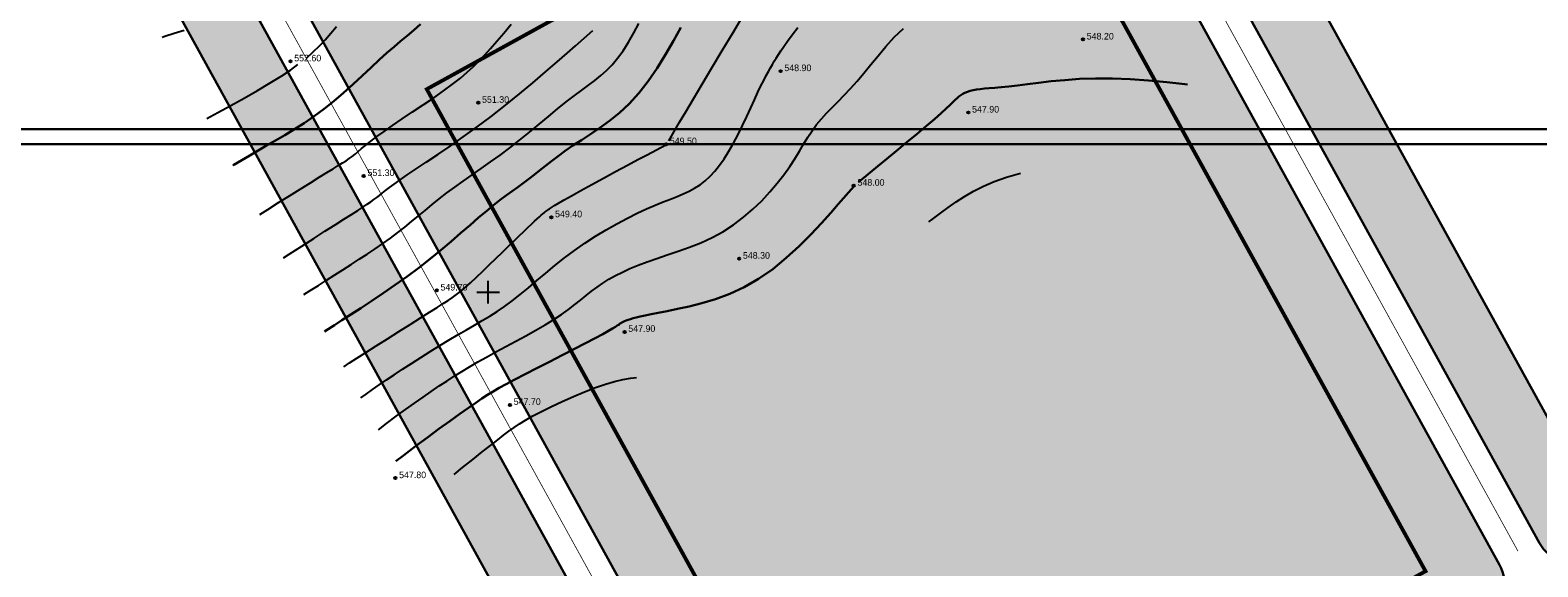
# Model space of a CAD drawing. Extents: x 883 to 364438, y -13 to 4201180.
# Tile 103 of 256: x 364135 to 364335, y 4200714 to 4200785. Entities that reach past the tile are written whole.
import ezdxf

# ---------------------------------------------------------------- set-up
doc = ezdxf.new("R2010")
doc.units = 0
doc.header["$LTSCALE"] = 0.5
doc.header["$MEASUREMENT"] = 0
doc.header["$PDMODE"] = 32
doc.header["$PDSIZE"] = 0.3
doc.linetypes.add('CONTI', pattern=[0])
doc.linetypes.add('STRIH_1', pattern=[3, 2, -1])
for name, color, linetype in [('(004) Точки рельефа', 7, 'Continuous'), ('GORIZDEFAULT', 32, 'CONTI'), ('PI_TTDEFAULT', 5, 'CONTI'), ('SETKR', 2, 'CONTI')]:
    doc.layers.add(name, color=color, linetype=linetype)
doc.layers.add('(032) Горизонтали утолщенные', color=32, linetype='Continuous', lineweight=30)
doc.layers.add('.', color=7, linetype='Continuous', lineweight=15)
doc.styles.add('D-431', font='d431.ttf')

# ---------------------------------------------------------------- blocks, each defined once
blk = doc.blocks.new('BL_333')
at = {"color": 0}
for p, q in [((-1.5, 0), (1.5, 0)), ((0, -1.5), (0, 1.5))]:
    blk.add_line(p, q, dxfattribs=at)
blk = doc.blocks.new('gergrgrre')
at = {"layer": '(032) Горизонтали утолщенные', "color": 32}
for points in [[(360466.16, 4200766.77, 552), (360466.32, 4200766.86, 552), (360467.37, 4200767.48, 552), (360468.42, 4200768.1, 552), (360469.51, 4200768.73, 552), (360470.65, 4200769.39, 552), (360471.84, 4200770.07, 552), (360473.08, 4200770.79, 552), (360474.35, 4200771.56, 552), (360475.64, 4200772.39, 552), (360476.94, 4200773.28, 552), (360478.25, 4200774.25, 552), (360479.55, 4200775.3, 552), (360480.84, 4200776.4, 552), (360482.09, 4200777.53, 552), (360483.31, 4200778.66, 552), (360484.47, 4200779.74, 552), (360485.57, 4200780.77, 552), (360486.58, 4200781.69, 552), (360487.52, 4200782.5, 552), (360488.39, 4200783.23, 552), (360489.25, 4200783.94, 552), (360490.12, 4200784.67, 552), (360491.04, 4200785.48, 552)], [(360478.29, 4200744.77, 550), (360478.8, 4200745.1, 550), (360479.63, 4200745.63, 550), (360480.62, 4200746.27, 550), (360481.79, 4200747.02, 550), (360483.12, 4200747.87, 550), (360484.57, 4200748.82, 550), (360486.1, 4200749.84, 550), (360487.67, 4200750.93, 550), (360489.25, 4200752.06, 550), (360490.81, 4200753.22, 550), (360492.3, 4200754.39, 550), (360493.73, 4200755.56, 550), (360495.09, 4200756.71, 550), (360496.37, 4200757.82, 550), (360497.58, 4200758.87, 550), (360498.7, 4200759.85, 550), (360499.74, 4200760.73, 550), (360500.69, 4200761.51, 550), (360501.57, 4200762.19, 550), (360502.39, 4200762.81, 550), (360503.16, 4200763.37, 550), (360503.9, 4200763.91, 550), (360504.62, 4200764.43, 550), (360505.33, 4200764.96, 550), (360506.05, 4200765.52, 550), (360506.78, 4200766.1, 550), (360507.55, 4200766.72, 550), (360508.36, 4200767.35, 550), (360509.24, 4200768.01, 550), (360510.18, 4200768.7, 550), (360511.2, 4200769.4, 550), (360512.32, 4200770.12, 550), (360513.51, 4200770.89, 550), (360514.76, 4200771.73, 550), (360516.05, 4200772.67, 550), (360517.36, 4200773.73, 550), (360518.66, 4200774.95, 550), (360519.94, 4200776.35, 550), (360521.18, 4200777.94, 550), (360522.36, 4200779.67, 550), (360523.48, 4200781.48, 550), (360524.52, 4200783.29, 550), (360525.48, 4200785.04, 550)], [(360549.01, 4200764.53, 548), (360550.54, 4200765.82, 548), (360551.55, 4200766.65, 548), (360552.75, 4200767.64, 548), (360554.06, 4200768.72, 548), (360555.42, 4200769.84, 548), (360556.76, 4200770.95, 548), (360558, 4200772, 548), (360559.08, 4200772.92, 548), (360559.95, 4200773.69, 548), (360560.62, 4200774.3, 548), (360561.13, 4200774.78, 548), (360561.52, 4200775.16, 548), (360561.82, 4200775.46, 548), (360562.07, 4200775.69, 548), (360562.3, 4200775.89, 548), (360562.55, 4200776.07, 548), (360562.82, 4200776.24, 548), (360563.11, 4200776.39, 548), (360563.44, 4200776.52, 548), (360563.8, 4200776.64, 548), (360564.2, 4200776.74, 548), (360564.64, 4200776.82, 548), (360565.13, 4200776.89, 548), (360565.69, 4200776.94, 548), (360566.32, 4200777, 548), (360567.06, 4200777.05, 548), (360567.92, 4200777.13, 548), (360568.91, 4200777.23, 548), (360570.06, 4200777.36, 548), (360571.38, 4200777.53, 548), (360572.86, 4200777.72, 548), (360574.51, 4200777.91, 548), (360576.32, 4200778.08, 548), (360578.27, 4200778.22, 548), (360580.38, 4200778.29, 548), (360582.62, 4200778.29, 548), (360584.99, 4200778.19, 548), (360587.42, 4200778.02, 548), (360589.85, 4200777.79, 548), (360592.2, 4200777.53, 548), (360592.55, 4200777.49, 548)], [(360487.76, 4200727.58, 548), (360488.76, 4200728.35, 548), (360490.35, 4200729.56, 548), (360491.93, 4200730.74, 548), (360493.46, 4200731.86, 548), (360494.9, 4200732.9, 548), (360496.22, 4200733.84, 548), (360497.36, 4200734.65, 548), (360498.33, 4200735.32, 548), (360499.15, 4200735.88, 548), (360499.9, 4200736.37, 548), (360500.64, 4200736.83, 548), (360501.45, 4200737.29, 548), (360502.38, 4200737.8, 548), (360503.52, 4200738.4, 548), (360504.88, 4200739.11, 548), (360506.43, 4200739.91, 548), (360508.09, 4200740.76, 548), (360509.77, 4200741.62, 548), (360511.39, 4200742.46, 548), (360512.88, 4200743.23, 548), (360514.15, 4200743.89, 548), (360515.16, 4200744.43, 548), (360515.91, 4200744.84, 548), (360516.45, 4200745.15, 548), (360516.83, 4200745.38, 548), (360517.08, 4200745.55, 548), (360517.26, 4200745.67, 548), (360517.39, 4200745.77, 548), (360517.53, 4200745.86, 548), (360517.68, 4200745.96, 548), (360517.84, 4200746.05, 548), (360518.03, 4200746.14, 548), (360518.25, 4200746.23, 548), (360518.51, 4200746.32, 548), (360518.81, 4200746.42, 548), (360519.16, 4200746.52, 548), (360519.58, 4200746.63, 548), (360520.11, 4200746.75, 548), (360520.75, 4200746.89, 548), (360521.55, 4200747.06, 548), (360522.51, 4200747.25, 548), (360523.67, 4200747.48, 548), (360525.04, 4200747.75, 548), (360526.59, 4200748.08, 548), (360528.29, 4200748.52, 548), (360530.1, 4200749.07, 548), (360531.98, 4200749.77, 548), (360533.89, 4200750.65, 548), (360535.79, 4200751.74, 548), (360537.66, 4200753.04, 548), (360539.45, 4200754.51, 548), (360541.15, 4200756.06, 548), (360542.71, 4200757.62, 548), (360544.12, 4200759.11, 548), (360545.33, 4200760.47, 548), (360546.33, 4200761.62, 548), (360548.38, 4200763.98, 548)]]:
    blk.add_polyline3d(points, dxfattribs=at)
at = {"layer": 'GORIZDEFAULT', "color": 32}
for points in [[(360475.91, 4200781, 552.5), (360476.82, 4200781.81, 552.5), (360477.64, 4200782.61, 552.5), (360478.4, 4200783.42, 552.5), (360479.15, 4200784.29, 552.5), (360479.89, 4200785.16, 552.5)], [(360469.73, 4200760.29, 551.5), (360470.79, 4200760.95, 551.5), (360472.23, 4200761.84, 551.5), (360473.69, 4200762.75, 551.5), (360475.11, 4200763.64, 551.5), (360476.44, 4200764.48, 551.5), (360477.62, 4200765.22, 551.5), (360478.62, 4200765.83, 551.5), (360479.44, 4200766.33, 551.5), (360480.12, 4200766.75, 551.5), (360480.69, 4200767.1, 551.5), (360481.16, 4200767.4, 551.5), (360481.58, 4200767.68, 551.5), (360481.96, 4200767.97, 551.5), (360482.35, 4200768.28, 551.5), (360482.76, 4200768.62, 551.5), (360483.23, 4200769.01, 551.5), (360483.78, 4200769.46, 551.5), (360484.43, 4200769.98, 551.5), (360485.23, 4200770.58, 551.5), (360486.19, 4200771.27, 551.5), (360487.33, 4200772.06, 551.5), (360488.61, 4200772.93, 551.5), (360489.98, 4200773.85, 551.5), (360491.38, 4200774.79, 551.5), (360492.77, 4200775.74, 551.5), (360494.08, 4200776.67, 551.5), (360495.28, 4200777.54, 551.5), (360496.32, 4200778.35, 551.5), (360497.22, 4200779.12, 551.5), (360498.03, 4200779.86, 551.5), (360498.78, 4200780.62, 551.5), (360499.52, 4200781.41, 551.5), (360500.29, 4200782.28, 551.5), (360501.12, 4200783.23, 551.5), (360502.04, 4200784.3, 551.5), (360503.04, 4200785.47, 551.5)], [(360456.8, 4200783.76, 553), (360457.19, 4200783.9, 553), (360458.39, 4200784.3, 553), (360459.72, 4200784.71, 553)], [(360475.59, 4200749.66, 550.5), (360476.42, 4200750.19, 550.5), (360477.5, 4200750.88, 550.5), (360478.59, 4200751.57, 550.5), (360479.67, 4200752.26, 550.5), (360480.75, 4200752.96, 550.5), (360481.84, 4200753.65, 550.5), (360482.91, 4200754.34, 550.5), (360483.98, 4200755.03, 550.5), (360485.03, 4200755.73, 550.5), (360486.05, 4200756.44, 550.5), (360487.05, 4200757.15, 550.5), (360488.02, 4200757.87, 550.5), (360488.94, 4200758.59, 550.5), (360489.85, 4200759.33, 550.5), (360490.74, 4200760.07, 550.5), (360491.64, 4200760.82, 550.5), (360492.55, 4200761.58, 550.5), (360493.5, 4200762.35, 550.5), (360494.5, 4200763.12, 550.5), (360495.56, 4200763.9, 550.5), (360496.68, 4200764.7, 550.5), (360497.85, 4200765.51, 550.5), (360499.05, 4200766.36, 550.5), (360500.3, 4200767.23, 550.5), (360501.56, 4200768.15, 550.5), (360502.85, 4200769.11, 550.5), (360504.15, 4200770.13, 550.5), (360505.45, 4200771.17, 550.5), (360506.73, 4200772.22, 550.5), (360507.97, 4200773.26, 550.5), (360509.18, 4200774.25, 550.5), (360510.32, 4200775.18, 550.5), (360511.38, 4200776.01, 550.5), (360512.36, 4200776.75, 550.5), (360513.27, 4200777.41, 550.5), (360514.11, 4200778.04, 550.5), (360514.9, 4200778.67, 550.5), (360515.66, 4200779.34, 550.5), (360516.39, 4200780.09, 550.5), (360517.12, 4200780.96, 550.5), (360517.84, 4200781.97, 550.5), (360518.56, 4200783.11, 550.5), (360519.26, 4200784.33, 550.5), (360519.93, 4200785.59, 550.5)], [(360483.14, 4200735.96, 549), (360483.83, 4200736.48, 549), (360484.67, 4200737.08, 549), (360485.55, 4200737.7, 549), (360486.5, 4200738.35, 549), (360487.53, 4200739.03, 549), (360488.64, 4200739.77, 549), (360489.83, 4200740.54, 549), (360491.06, 4200741.33, 549), (360492.32, 4200742.13, 549), (360493.57, 4200742.91, 549), (360494.81, 4200743.66, 549), (360495.99, 4200744.36, 549), (360497.11, 4200745.01, 549), (360498.17, 4200745.62, 549), (360499.19, 4200746.21, 549), (360500.19, 4200746.8, 549), (360501.17, 4200747.42, 549), (360502.16, 4200748.09, 549), (360503.17, 4200748.83, 549), (360504.22, 4200749.65, 549), (360505.3, 4200750.55, 549), (360506.43, 4200751.51, 549), (360507.6, 4200752.5, 549), (360508.82, 4200753.51, 549), (360510.09, 4200754.52, 549), (360511.42, 4200755.52, 549), (360512.79, 4200756.48, 549), (360514.2, 4200757.39, 549), (360515.62, 4200758.25, 549), (360517.03, 4200759.05, 549), (360518.41, 4200759.79, 549), (360519.72, 4200760.45, 549), (360520.96, 4200761.02, 549), (360522.09, 4200761.51, 549), (360523.14, 4200761.93, 549), (360524.1, 4200762.3, 549), (360524.99, 4200762.65, 549), (360525.81, 4200762.99, 549), (360526.59, 4200763.35, 549), (360527.32, 4200763.75, 549), (360528.03, 4200764.21, 549), (360528.71, 4200764.73, 549), (360529.36, 4200765.34, 549), (360530, 4200766.02, 549), (360530.62, 4200766.8, 549), (360531.24, 4200767.66, 549), (360531.85, 4200768.64, 549), (360532.46, 4200769.71, 549), (360533.06, 4200770.86, 549), (360533.65, 4200772.05, 549), (360534.21, 4200773.24, 549), (360534.75, 4200774.4, 549), (360535.25, 4200775.48, 549), (360535.7, 4200776.46, 549), (360536.1, 4200777.32, 549), (360536.46, 4200778.04, 549), (360536.78, 4200778.67, 549), (360537.08, 4200779.22, 549), (360537.35, 4200779.71, 549), (360537.61, 4200780.15, 549), (360537.86, 4200780.58, 549), (360538.12, 4200781, 549), (360538.4, 4200781.45, 549), (360538.72, 4200781.95, 549), (360539.12, 4200782.53, 549), (360539.62, 4200783.22, 549), (360540.23, 4200784.05, 549), (360540.99, 4200785.04, 549)], [(360523.9, 4200770.02, 549.5), (360525.32, 4200772.49, 549.5), (360526.15, 4200773.89, 549.5), (360527.16, 4200775.59, 549.5), (360528.32, 4200777.54, 549.5), (360529.6, 4200779.69, 549.5), (360530.97, 4200781.99, 549.5), (360532.4, 4200784.39, 549.5), (360533.86, 4200786.84, 549.5), (360535.33, 4200789.28, 549.5), (360536.76, 4200791.68, 549.5), (360538.14, 4200793.97, 549.5), (360539.43, 4200796.11, 549.5), (360540.6, 4200798.06, 549.5), (360541.62, 4200799.75, 549.5), (360542.46, 4200801.15, 549.5), (360544.19, 4200803.96, 549.5)], [(360485.46, 4200731.76, 548.5), (360486.52, 4200732.58, 548.5), (360487.8, 4200733.54, 548.5), (360489.03, 4200734.44, 548.5), (360490.22, 4200735.29, 548.5), (360491.36, 4200736.09, 548.5), (360492.44, 4200736.84, 548.5), (360493.48, 4200737.55, 548.5), (360494.49, 4200738.21, 548.5), (360495.48, 4200738.85, 548.5), (360496.48, 4200739.48, 548.5), (360497.51, 4200740.1, 548.5), (360498.6, 4200740.73, 548.5), (360499.75, 4200741.38, 548.5), (360501, 4200742.06, 548.5), (360502.3, 4200742.77, 548.5), (360503.64, 4200743.49, 548.5), (360504.98, 4200744.21, 548.5), (360506.28, 4200744.94, 548.5), (360507.52, 4200745.66, 548.5), (360508.66, 4200746.36, 548.5), (360509.69, 4200747.04, 548.5), (360510.6, 4200747.7, 548.5), (360511.44, 4200748.33, 548.5), (360512.21, 4200748.94, 548.5), (360512.95, 4200749.53, 548.5), (360513.67, 4200750.1, 548.5), (360514.41, 4200750.64, 548.5), (360515.17, 4200751.17, 548.5), (360515.97, 4200751.68, 548.5), (360516.82, 4200752.17, 548.5), (360517.75, 4200752.65, 548.5), (360518.75, 4200753.12, 548.5), (360519.83, 4200753.57, 548.5), (360521.02, 4200754.02, 548.5), (360522.32, 4200754.46, 548.5), (360523.7, 4200754.91, 548.5), (360525.15, 4200755.39, 548.5), (360526.63, 4200755.92, 548.5), (360528.13, 4200756.52, 548.5), (360529.62, 4200757.2, 548.5), (360531.07, 4200757.99, 548.5), (360532.46, 4200758.9, 548.5), (360533.79, 4200759.9, 548.5), (360535.04, 4200760.98, 548.5), (360536.21, 4200762.1, 548.5), (360537.28, 4200763.25, 548.5), (360538.26, 4200764.41, 548.5), (360539.13, 4200765.54, 548.5), (360539.9, 4200766.62, 548.5), (360540.57, 4200767.66, 548.5), (360541.18, 4200768.65, 548.5), (360541.75, 4200769.6, 548.5), (360542.31, 4200770.5, 548.5), (360542.87, 4200771.36, 548.5), (360543.46, 4200772.17, 548.5), (360544.1, 4200772.95, 548.5), (360544.79, 4200773.71, 548.5), (360545.53, 4200774.46, 548.5), (360546.31, 4200775.24, 548.5), (360547.12, 4200776.06, 548.5), (360547.96, 4200776.95, 548.5), (360548.83, 4200777.91, 548.5), (360549.72, 4200778.98, 548.5), (360550.64, 4200780.12, 548.5), (360551.61, 4200781.31, 548.5), (360552.64, 4200782.53, 548.5), (360553.75, 4200783.74, 548.5), (360554.95, 4200784.93, 548.5)], [(360472.9, 4200754.55, 551), (360473.64, 4200755.02, 551), (360475.31, 4200756.09, 551), (360476.9, 4200757.1, 551), (360478.37, 4200758.04, 551), (360479.71, 4200758.9, 551), (360480.89, 4200759.64, 551), (360481.88, 4200760.28, 551), (360482.71, 4200760.81, 551), (360483.39, 4200761.25, 551), (360483.96, 4200761.62, 551), (360484.44, 4200761.95, 551), (360484.85, 4200762.24, 551), (360485.22, 4200762.52, 551), (360485.58, 4200762.8, 551), (360485.96, 4200763.1, 551), (360486.39, 4200763.43, 551), (360486.9, 4200763.83, 551), (360487.53, 4200764.29, 551), (360488.31, 4200764.85, 551), (360489.27, 4200765.52, 551), (360490.43, 4200766.3, 551), (360491.79, 4200767.2, 551), (360493.3, 4200768.22, 551), (360494.94, 4200769.34, 551), (360496.69, 4200770.56, 551), (360498.51, 4200771.87, 551), (360500.37, 4200773.27, 551), (360502.26, 4200774.74, 551), (360504.11, 4200776.24, 551), (360505.9, 4200777.73, 551), (360507.58, 4200779.16, 551), (360509.12, 4200780.49, 551), (360510.46, 4200781.66, 551), (360511.56, 4200782.63, 551), (360513.84, 4200784.65, 551)], [(360462.74, 4200772.98, 552.5), (360464.2, 4200773.76, 552.5), (360465.89, 4200774.69, 552.5), (360467.66, 4200775.68, 552.5), (360469.43, 4200776.69, 552.5), (360471.13, 4200777.7, 552.5), (360472.67, 4200778.66, 552.5), (360473.81, 4200779.41, 552.5), (360474.79, 4200780.12, 552.5)], [(360480.87, 4200740.09, 549.5), (360480.89, 4200740.11, 549.5), (360481.64, 4200740.6, 549.5), (360482.61, 4200741.22, 549.5), (360483.8, 4200741.99, 549.5), (360485.17, 4200742.87, 549.5), (360486.64, 4200743.81, 549.5), (360488.15, 4200744.77, 549.5), (360489.64, 4200745.71, 549.5), (360491.02, 4200746.59, 549.5), (360492.23, 4200747.34, 549.5), (360493.22, 4200747.96, 549.5), (360494.02, 4200748.46, 549.5), (360494.69, 4200748.88, 549.5), (360495.26, 4200749.26, 549.5), (360495.79, 4200749.65, 549.5), (360496.33, 4200750.08, 549.5), (360496.94, 4200750.6, 549.5), (360497.63, 4200751.23, 549.5), (360498.42, 4200751.96, 549.5), (360499.26, 4200752.76, 549.5), (360500.13, 4200753.59, 549.5), (360501.01, 4200754.44, 549.5), (360501.86, 4200755.28, 549.5), (360502.67, 4200756.07, 549.5), (360503.42, 4200756.79, 549.5), (360504.09, 4200757.45, 549.5), (360504.69, 4200758.03, 549.5), (360505.23, 4200758.55, 549.5), (360505.7, 4200759, 549.5), (360506.11, 4200759.39, 549.5), (360506.46, 4200759.71, 549.5), (360506.76, 4200759.98, 549.5), (360507.01, 4200760.19, 549.5), (360507.22, 4200760.36, 549.5), (360507.39, 4200760.5, 549.5), (360507.54, 4200760.61, 549.5), (360507.68, 4200760.71, 549.5), (360507.81, 4200760.81, 549.5), (360507.94, 4200760.91, 549.5), (360508.12, 4200761.04, 549.5), (360508.37, 4200761.21, 549.5), (360508.75, 4200761.45, 549.5), (360509.29, 4200761.77, 549.5), (360510.04, 4200762.2, 549.5), (360511.02, 4200762.76, 549.5), (360512.27, 4200763.45, 549.5), (360513.71, 4200764.24, 549.5), (360515.27, 4200765.1, 549.5), (360516.86, 4200765.96, 549.5), (360518.41, 4200766.79, 549.5), (360519.81, 4200767.55, 549.5), (360521.01, 4200768.19, 549.5), (360523.51, 4200769.48, 549.5), (360523.53, 4200769.49, 549.5)], [(360558.34, 4200759.29, 547.5), (360558.82, 4200759.66, 547.5), (360559.86, 4200760.45, 547.5), (360560.9, 4200761.21, 547.5), (360561.96, 4200761.95, 547.5), (360563.06, 4200762.67, 547.5), (360564.24, 4200763.36, 547.5), (360565.54, 4200764.02, 547.5), (360566.98, 4200764.63, 547.5), (360568.61, 4200765.21, 547.5), (360570.45, 4200765.73, 547.5)], [(360495.46, 4200725.82, 547.5), (360496.59, 4200726.74, 547.5), (360497.94, 4200727.82, 547.5), (360499.2, 4200728.81, 547.5), (360500.31, 4200729.67, 547.5), (360501.24, 4200730.4, 547.5), (360502.02, 4200731.03, 547.5), (360502.73, 4200731.57, 547.5), (360503.41, 4200732.07, 547.5), (360504.13, 4200732.55, 547.5), (360504.94, 4200733.04, 547.5), (360505.9, 4200733.58, 547.5), (360507.06, 4200734.18, 547.5), (360508.37, 4200734.83, 547.5), (360509.79, 4200735.5, 547.5), (360511.26, 4200736.16, 547.5), (360512.74, 4200736.79, 547.5), (360514.17, 4200737.34, 547.5), (360515.51, 4200737.8, 547.5), (360516.71, 4200738.15, 547.5), (360517.8, 4200738.4, 547.5), (360518.83, 4200738.58, 547.5), (360519.64, 4200738.69, 547.5)]]:
    blk.add_polyline3d(points, dxfattribs=at)
at = {"layer": 'PI_TTDEFAULT', "color": 5}
for p in [(360578.73, 4200783.46, 548.2), (360473.81, 4200780.56, 552.6), (360538.7, 4200779.26, 548.9), (360498.67, 4200775.07, 551.3), (360563.56, 4200773.78, 547.9), (360523.53, 4200769.58, 549.5), (360483.5, 4200765.38, 551.3), (360548.38, 4200764.09, 548), (360508.35, 4200759.9, 549.4), (360533.21, 4200754.41, 548.3), (360493.18, 4200750.21, 549.7), (360518.04, 4200744.72, 547.9), (360502.86, 4200735.04, 547.7), (360487.69, 4200725.35, 547.8)]:
    blk.add_point(p, dxfattribs=at)
at = {"layer": 'SETKR', "color": 92}
blk.add_blockref('BL_333', (360500, 4200750), dxfattribs=at)
at = {"layer": '(004) Точки рельефа', "style": 'D-431'}
for s, p in [('548.20', (360579.23, 4200783.45)), ('552.60', (360474.3, 4200780.55)), ('548.90', (360539.19, 4200779.26)), ('551.30', (360499.17, 4200775.06)), ('547.90', (360564.05, 4200773.77)), ('549.50', (360524.03, 4200769.58)), ('551.30', (360484, 4200765.37)), ('548.00', (360548.88, 4200764.08)), ('549.40', (360508.84, 4200759.9)), ('548.30', (360533.71, 4200754.41)), ('549.70', (360493.67, 4200750.2)), ('547.90', (360518.53, 4200744.72)), ('547.70', (360503.36, 4200735.04)), ('547.80', (360488.19, 4200725.34))]:
    blk.add_text(s, height=0.875, dxfattribs=at).set_placement(p)

msp = doc.modelspace()

# ---------------------------------------------------------------- hatches: boundary and pattern name
at = {"layer": '.', "linetype": 'Continuous', "lineweight": 30, "true_color": 0xafd9aa}
h = msp.add_hatch(color=9, dxfattribs=at)
h.dxf.hatch_style = 1
edge = h.paths.add_edge_path()
edge.add_line((364001.31, 4200879.25), (363996.96, 4200887.13))
edge.add_line((363996.96, 4200887.13), (364078.95, 4200932.31))
edge.add_arc((364081.37, 4200927.93), 5, 28.8577, 118.8577, ccw=False)
edge.add_line((364085.75, 4200930.34), (364234.04, 4200661.25))
edge.add_arc((364229.66, 4200658.83), 5, -61.1423, 28.8577, ccw=False)
edge.add_line((364232.07, 4200654.46), (364150.08, 4200609.27))
edge.add_line((364150.08, 4200609.27), (364145.74, 4200617.16))
edge.add_line((364145.74, 4200617.16), (364224.22, 4200660.41))
edge.add_line((364224.22, 4200660.41), (364079.8, 4200922.5))
edge.add_line((364079.8, 4200922.5), (364001.31, 4200879.25))
edge = h.paths.add_edge_path()
edge.add_line((364419.99, 4200768.28), (364424.33, 4200760.4))
edge.add_line((364424.33, 4200760.4), (364341.55, 4200714.78))
edge.add_arc((364339.14, 4200719.16), 5, 208.8577, 298.8577, ccw=False)
edge.add_line((364334.76, 4200716.75), (364186.47, 4200985.85))
edge.add_arc((364190.85, 4200988.26), 5, 118.8577, 208.8577, ccw=False)
edge.add_line((364188.43, 4200992.64), (364271.21, 4201038.26))
edge.add_line((364271.21, 4201038.26), (364275.56, 4201030.37))
edge.add_line((364275.56, 4201030.37), (364196.28, 4200986.69))
edge.add_line((364196.28, 4200986.69), (364340.71, 4200724.6))
edge.add_line((364340.71, 4200724.6), (364419.99, 4200768.28))
h.paths.add_polyline_path([(363970.66, 4200934.86), (363967.77, 4200940.11), (364242.01, 4201091.24), (364244.91, 4201085.99)])
h.paths.add_polyline_path([(363994.07, 4200892.38), (363976.45, 4200924.35), (364250.7, 4201075.48), (364268.32, 4201043.51)])
edge = h.paths.add_edge_path()
edge.add_line((364331.27, 4200691.99), (364367.43, 4200626.37))
edge.add_line((364367.43, 4200626.37), (364375.32, 4200630.72))
edge.add_line((364375.32, 4200630.72), (364337.22, 4200699.84))
edge.add_arc((364332.84, 4200697.43), 5, 28.8577, 118.8577)
edge.add_line((364330.43, 4200701.81), (364152.98, 4200604.02))
edge.add_line((364152.98, 4200604.02), (364157.32, 4200596.14))
edge.add_line((364157.32, 4200596.14), (364331.27, 4200691.99))
edge = h.paths.add_edge_path()
edge.add_line((364431.57, 4200747.27), (364427.22, 4200755.15))
edge.add_line((364427.22, 4200755.15), (364344.44, 4200709.53))
edge.add_arc((364346.86, 4200705.15), 5, 118.8577, 208.8577)
edge.add_line((364342.48, 4200702.74), (364380.57, 4200633.61))
edge.add_line((364380.57, 4200633.61), (364388.45, 4200637.96))
edge.add_line((364388.45, 4200637.96), (364352.29, 4200703.58))
edge.add_line((364352.29, 4200703.58), (364431.57, 4200747.27))
edge = h.paths.add_edge_path(flags=17)
edge.add_arc((364176.83, 4200980.54), 5, 28.8577, 118.8577)
edge.add_line((364174.42, 4200984.92), (364092.97, 4200940.03))
edge.add_arc((364095.38, 4200935.65), 5, 118.8577, 208.8577)
edge.add_line((364091, 4200933.24), (364107.49, 4200903.31))
edge.add_line((364107.49, 4200903.31), (364107.49, 4200903.31))
edge.add_arc((364116.64, 4200910.87), 11.87, 219.5732, 295.217)
edge.add_line((364121.69, 4200900.14), (364131.72, 4200905.66))
edge.add_line((364131.72, 4200905.66), (364129.91, 4200908.95))
edge.add_line((364129.91, 4200908.95), (364139.02, 4200913.97))
edge.add_line((364139.02, 4200913.97), (364127.14, 4200935.51))
edge.add_line((364127.14, 4200935.51), (364140.71, 4200942.98))
edge.add_line((364140.71, 4200942.98), (364135.34, 4200952.77))
edge.add_line((364135.34, 4200952.77), (364156.65, 4200964.44))
edge.add_line((364156.65, 4200964.44), (364161.98, 4200954.71))
edge.add_line((364161.98, 4200954.71), (364168.48, 4200958.29))
edge.add_line((364168.48, 4200958.29), (364180.36, 4200936.75))
edge.add_line((364180.36, 4200936.75), (364189.46, 4200941.77))
edge.add_line((364189.46, 4200941.77), (364191.27, 4200938.48))
edge.add_line((364191.27, 4200938.48), (364192.8, 4200939.32))
edge.add_arc((364186.43, 4200949.33), 11.87, 302.4985, 378.1423)
edge.add_line((364197.7, 4200953.03), (364181.21, 4200982.95))
edge = h.paths.add_edge_path()
edge.add_line((364166.33, 4200859.59), (364222, 4200890.28))
edge.add_line((364222, 4200890.28), (364223.06, 4200890.86))
edge.add_line((364223.06, 4200890.86), (364248.81, 4200844.11))
edge.add_line((364248.81, 4200844.11), (364250.8, 4200845.21))
edge.add_line((364250.8, 4200845.21), (364242.01, 4200861.17))
edge.add_line((364242.01, 4200861.17), (364246.85, 4200863.83))
edge.add_line((364246.85, 4200863.83), (364209.3, 4200931.98))
edge.add_arc((364202.06, 4200926.93), 8.83, 34.87, 121.2214)
edge.add_line((364197.48, 4200934.48), (364194.41, 4200932.79))
edge.add_line((364194.41, 4200932.79), (364196.22, 4200929.5))
edge.add_line((364196.22, 4200929.5), (364187.11, 4200924.49))
edge.add_line((364187.11, 4200924.49), (364196.09, 4200908.2))
edge.add_line((364196.09, 4200908.2), (364154.75, 4200885.41))
edge.add_line((364154.75, 4200885.41), (364145.77, 4200901.7))
edge.add_line((364145.77, 4200901.7), (364136.67, 4200896.69))
edge.add_line((364136.67, 4200896.69), (364134.86, 4200899.97))
edge.add_line((364134.86, 4200899.97), (364123.29, 4200893.6))
edge.add_arc((364127.23, 4200885.69), 8.83, 116.4941, 202.8455)
edge.add_line((364119.09, 4200882.27), (364239.29, 4200664.14))
edge.add_arc((364243.67, 4200666.56), 5, 208.8577, 298.8577)
edge.add_line((364246.08, 4200662.18), (364327.54, 4200707.06))
edge.add_arc((364325.12, 4200711.44), 5, 298.8577, 388.8577)
edge.add_line((364329.5, 4200713.85), (364260, 4200839.98))
edge.add_arc((364257.37, 4200838.54), 3, 28.8577, 118.8577)
edge.add_line((364255.92, 4200841.16), (364251.72, 4200838.85))
edge.add_line((364251.72, 4200838.85), (364262.57, 4200819.16))
edge.add_line((364262.57, 4200819.16), (364261.51, 4200818.59))
edge.add_line((364261.51, 4200818.59), (364306.3, 4200737.32))
edge.add_line((364306.3, 4200737.32), (364319.69, 4200713.01))
edge.add_line((364319.69, 4200713.01), (364245.24, 4200671.99))
edge.add_line((364245.24, 4200671.99), (364187.45, 4200776.87))
edge.add_line((364187.45, 4200776.87), (364206.22, 4200787.21))
edge.add_line((364206.22, 4200787.21), (364166.33, 4200859.59))
at = {"layer": '.', "linetype": 'Continuous', "transparency": 33554544}
h = msp.add_hatch(color=5, dxfattribs=at)
h.dxf.hatch_style = 1
h.set_gradient(color1=(255, 190, 168), color2=(255, 182, 158), one_color=1, tint=0.81)
h.paths.add_polyline_path([(364245.24, 4200671.99), (364319.69, 4200713.01), (364261.89, 4200817.89), (364187.45, 4200776.87)])

# ---------------------------------------------------------------- linework, layer by layer
at = {"color": 18, "linetype": 'Continuous', "lineweight": 30, "true_color": 0x000000}
for points in [[(364075.11, 4201098.43), (364438.22, 4201098.43), (364438.22, 4200769.59), (364075.11, 4200769.59)], [(364077.11, 4201096.43), (364436.22, 4201096.43), (364436.22, 4200771.59), (364077.11, 4200771.59)]]:
    msp.add_lwpolyline(points, close=True, dxfattribs=at)
at = {"color": 5, "linetype": 'Continuous', "lineweight": 30}
for points in [[(364188.43, 4200992.64), (364271.21, 4201038.26), (364268.32, 4201043.51), (363994.07, 4200892.38), (363996.96, 4200887.13), (364078.95, 4200932.31, -0.414214), (364085.75, 4200930.34), (364234.04, 4200661.25, -0.414214), (364232.07, 4200654.46), (364150.08, 4200609.27), (364152.98, 4200604.02), (364330.43, 4200701.81, -0.414214), (364337.22, 4200699.84), (364375.32, 4200630.72), (364380.57, 4200633.61), (364342.48, 4200702.74, -0.414214), (364344.44, 4200709.53), (364427.22, 4200755.15), (364424.33, 4200760.4), (364341.55, 4200714.78, -0.414214), (364334.76, 4200716.75), (364186.47, 4200985.85, -0.414214)], [(364419.99, 4200768.28), (364424.33, 4200760.4), (364341.55, 4200714.78, -0.414214), (364334.76, 4200716.75), (364186.47, 4200985.85, -0.414214), (364188.43, 4200992.64), (364271.21, 4201038.26), (364275.56, 4201030.37), (364196.28, 4200986.69), (364340.71, 4200724.6)], [(364001.31, 4200879.25), (363996.96, 4200887.13), (364078.95, 4200932.31, -0.414214), (364085.75, 4200930.34), (364234.04, 4200661.25, -0.414214), (364232.07, 4200654.46), (364150.08, 4200609.27), (364145.74, 4200617.16), (364224.22, 4200660.41), (364079.8, 4200922.5)]]:
    msp.add_lwpolyline(points, format="xyb", close=True, dxfattribs=at)
at = {"color": 7, "linetype": 'STRIH_1', "ltscale": 2, "true_color": 0xffffff, "const_width": 0.1}
for points in [[(364183.35, 4200985.29), (364331.93, 4200715.66)], [(364087.99, 4200932.48), (364236.96, 4200662.15)]]:
    msp.add_lwpolyline(points, dxfattribs=at)
at = {"ltscale": 0.149071, "const_width": 0.1}
for points in [[(364196.28, 4200986.69), (364340.71, 4200724.6)], [(364079.8, 4200922.5), (364210.83, 4200684.71)], [(364187.45, 4200776.87), (364231.85, 4200696.29)]]:
    msp.add_lwpolyline(points, dxfattribs=at)
for points in [[(364424.33, 4200760.4), (364341.55, 4200714.78, -0.414214), (364334.76, 4200716.75), (364188.4, 4200982.34)], [(364085.75, 4200930.34), (364234.04, 4200661.25, -0.414214), (364232.07, 4200654.46), (364150.08, 4200609.27)]]:
    msp.add_lwpolyline(points, format="xyb", dxfattribs=at)
at = {"color": 5, "linetype": 'Continuous', "lineweight": 30}
msp.add_lwpolyline([(364119.09, 4200882.27), (364239.29, 4200664.14, 0.414214), (364246.08, 4200662.18), (364327.54, 4200707.06, 0.414214), (364329.5, 4200713.85), (364260, 4200839.98, 0.414214), (364255.92, 4200841.16), (364251.72, 4200838.85), (364262.57, 4200819.16), (364261.51, 4200818.59), (364306.3, 4200737.32), (364319.69, 4200713.01), (364245.24, 4200671.99), (364187.45, 4200776.87), (364206.22, 4200787.21), (364166.33, 4200859.59), (364222, 4200890.28), (364223.06, 4200890.86), (364248.81, 4200844.11), (364250.8, 4200845.21), (364242.01, 4200861.17), (364246.85, 4200863.83), (364209.3, 4200931.98, 0.395683)], format="xyb", dxfattribs=at)
at = {"ltscale": 0.149071}
msp.add_lwpolyline([(364145.74, 4200617.16), (364224.22, 4200660.41), (364079.8, 4200922.5), (364001.31, 4200879.25)], dxfattribs=at)
at = {"color": 6, "ltscale": 0.149071, "const_width": 0.5}
msp.add_lwpolyline([(364261.89, 4200817.89), (364187.45, 4200776.87), (364245.24, 4200671.99), (364319.69, 4200713.01)], close=True, dxfattribs=at)
at = {"color": 5, "linetype": 'Continuous', "lineweight": 30}
msp.add_lwpolyline([(364319.69, 4200713.01), (364245.24, 4200671.99), (364187.45, 4200776.87), (364261.89, 4200817.89)], close=True, dxfattribs=at)

# ---------------------------------------------------------------- block references
at = {"linetype": 'Continuous'}
msp.add_blockref('gergrgrre', (3695.6, 0), dxfattribs=at)

doc.saveas('drawing.dxf')
